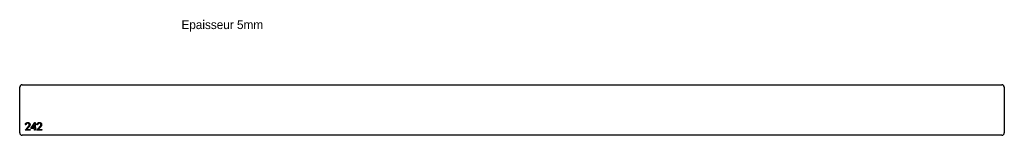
# Model space of a CAD drawing. Header units: millimetres. Extents: x -10980 to -9020, y 4330 to 4559.
import ezdxf

# ---------------------------------------------------------------- set-up
doc = ezdxf.new("R2010")
doc.units = ezdxf.units.MM

msp = doc.modelspace()

# ---------------------------------------------------------------- linework, layer by layer
at = {"color": 7, "linetype": 'Continuous', "lineweight": 25}
for p, q in [((-10975, 4430), (-9025, 4430)), ((-10980, 4335), (-10980, 4425)), ((-9020, 4425), (-9020, 4335)), ((-9025, 4330), (-10975, 4330))]:
    msp.add_line(p, q, dxfattribs=at)
at = {"color": 1, "linetype": 'Continuous', "lineweight": 25}
for p, q in [((-10957.9, 4343.5), (-10949.7, 4355.4)), ((-10950.8, 4351.5), (-10955.2, 4345)), ((-10950.8, 4345), (-10950.8, 4351.5)), ((-10949.7, 4355.4), (-10949.4, 4355.4)), ((-10949.4, 4355.4), (-10949.4, 4345)), ((-10969.4, 4340), (-10963.6, 4346.2)), ((-10959.2, 4340), (-10969.4, 4340)), ((-10967.5, 4350.4), (-10968.8, 4350.4)), ((-10962.5, 4345.5), (-10966.2, 4341.5)), ((-10966.2, 4341.5), (-10959.2, 4341.5)), ((-10959.2, 4341.5), (-10959.2, 4340)), ((-10950.8, 4343.5), (-10957.9, 4343.5)), ((-10955.2, 4345), (-10950.8, 4345)), ((-10950.8, 4340), (-10950.8, 4343.5)), ((-10949.4, 4340), (-10950.8, 4340)), ((-10949.4, 4345), (-10947.7, 4345)), ((-10949.4, 4343.5), (-10949.4, 4340)), ((-10947.7, 4343.5), (-10949.4, 4343.5)), ((-10947.7, 4345), (-10947.7, 4343.5)), ((-10946.3, 4340), (-10940.5, 4346.2)), ((-10936.2, 4340), (-10946.3, 4340)), ((-10944.4, 4350.4), (-10945.8, 4350.4)), ((-10939.4, 4345.5), (-10943.1, 4341.5)), ((-10943.1, 4341.5), (-10936.2, 4341.5)), ((-10936.2, 4341.5), (-10936.2, 4340))]:
    msp.add_line(p, q, dxfattribs=at)
at = {"color": 7, "linetype": 'Continuous', "lineweight": 25}
for centre, start, end in [((-10975, 4425), 90, 180), ((-9025, 4425), 360, 90), ((-10975, 4335), 180, 270), ((-9025, 4335), 270, 360)]:
    msp.add_arc(centre, 5, start, end, dxfattribs=at)
at = {"color": 1, "linetype": 'Continuous', "lineweight": 25}
for points, knots in [([(-10968.8, 4350.4), (-10968.8, 4350.6), (-10968.8, 4350.9), (-10968.7, 4351.4), (-10968.6, 4351.9), (-10968.5, 4352.4), (-10968.3, 4352.8), (-10968, 4353.2), (-10967.7, 4353.6), (-10967.4, 4354), (-10967, 4354.3), (-10966.7, 4354.6), (-10966.3, 4354.8), (-10965.8, 4355), (-10965.4, 4355.2), (-10964.9, 4355.3), (-10964.5, 4355.4), (-10964.1, 4355.4), (-10964, 4355.4)], [0, 0, 0, 0, 0.068799, 0.135118, 0.199001, 0.261934, 0.323531, 0.385435, 0.447216, 0.510018, 0.572511, 0.633364, 0.693217, 0.752555, 0.812558, 0.873261, 0.935543, 1, 1, 1, 1]), ([(-10964, 4353.8), (-10964.1, 4353.8), (-10964.4, 4353.8), (-10964.7, 4353.8), (-10965, 4353.7), (-10965.3, 4353.6), (-10965.6, 4353.5), (-10965.9, 4353.3), (-10966.2, 4353.2), (-10966.4, 4352.9), (-10966.6, 4352.7), (-10966.8, 4352.4), (-10967, 4352.2), (-10967.2, 4351.8), (-10967.3, 4351.5), (-10967.4, 4351.2), (-10967.5, 4350.8), (-10967.5, 4350.5), (-10967.5, 4350.4)], [0, 0, 0, 0, 0.064442, 0.1265535, 0.1867788, 0.245944, 0.3041103, 0.3617853, 0.4202554, 0.4799429, 0.5402862, 0.6007124, 0.6619622, 0.7244722, 0.7888813, 0.8563063, 0.9263482, 1, 1, 1, 1]), ([(-10964, 4355.4), (-10963.8, 4355.4), (-10963.5, 4355.4), (-10963, 4355.3), (-10962.5, 4355.2), (-10962.1, 4355.1), (-10961.7, 4354.9), (-10961.3, 4354.6), (-10961, 4354.4), (-10960.7, 4354.1), (-10960.4, 4353.7), (-10960.1, 4353.4), (-10959.9, 4353), (-10959.7, 4352.6), (-10959.6, 4352.2), (-10959.5, 4351.8), (-10959.4, 4351.4), (-10959.4, 4351.1), (-10959.4, 4350.9)], [0, 0, 0, 0, 0.0694796, 0.136525, 0.2008009, 0.2639832, 0.3257111, 0.3872705, 0.4494928, 0.5129552, 0.5762664, 0.637575, 0.6979011, 0.7575583, 0.8165875, 0.8766458, 0.9372859, 1, 1, 1, 1]), ([(-10960.8, 4350.8), (-10960.8, 4350.9), (-10960.8, 4351.1), (-10960.8, 4351.4), (-10960.9, 4351.7), (-10961, 4352), (-10961.1, 4352.2), (-10961.3, 4352.5), (-10961.5, 4352.7), (-10961.7, 4353), (-10962, 4353.2), (-10962.2, 4353.3), (-10962.5, 4353.5), (-10962.8, 4353.6), (-10963.1, 4353.7), (-10963.4, 4353.8), (-10963.7, 4353.8), (-10963.9, 4353.8), (-10964, 4353.8)], [0, 0, 0, 0, 0.061969, 0.122129, 0.180999, 0.240162, 0.299865, 0.359951, 0.421742, 0.486546, 0.551508, 0.614995, 0.67724, 0.739715, 0.803039, 0.866487, 0.931969, 1, 1, 1, 1]), ([(-10945.8, 4350.4), (-10945.8, 4350.6), (-10945.7, 4350.9), (-10945.7, 4351.4), (-10945.5, 4351.9), (-10945.4, 4352.4), (-10945.2, 4352.8), (-10944.9, 4353.2), (-10944.6, 4353.6), (-10944.3, 4354), (-10944, 4354.3), (-10943.6, 4354.6), (-10943.2, 4354.8), (-10942.8, 4355), (-10942.3, 4355.2), (-10941.9, 4355.3), (-10941.4, 4355.4), (-10941, 4355.4), (-10940.9, 4355.4)], [0, 0, 0, 0, 0.068799, 0.135118, 0.199001, 0.261934, 0.323531, 0.385435, 0.447216, 0.510018, 0.572511, 0.633364, 0.693217, 0.752555, 0.812558, 0.873261, 0.935543, 1, 1, 1, 1]), ([(-10940.9, 4353.8), (-10941.1, 4353.8), (-10941.3, 4353.8), (-10941.6, 4353.8), (-10942, 4353.7), (-10942.3, 4353.6), (-10942.6, 4353.5), (-10942.8, 4353.3), (-10943.1, 4353.2), (-10943.3, 4352.9), (-10943.6, 4352.7), (-10943.8, 4352.4), (-10943.9, 4352.2), (-10944.1, 4351.8), (-10944.2, 4351.5), (-10944.3, 4351.2), (-10944.4, 4350.8), (-10944.4, 4350.5), (-10944.4, 4350.4)], [0, 0, 0, 0, 0.064442, 0.1265535, 0.1867788, 0.245944, 0.3041103, 0.3617853, 0.4202554, 0.4799429, 0.5402862, 0.6007124, 0.6619622, 0.7244722, 0.7888813, 0.8563063, 0.9263482, 1, 1, 1, 1]), ([(-10940.9, 4355.4), (-10940.7, 4355.4), (-10940.4, 4355.4), (-10939.9, 4355.3), (-10939.5, 4355.2), (-10939, 4355.1), (-10938.6, 4354.9), (-10938.3, 4354.6), (-10937.9, 4354.4), (-10937.6, 4354.1), (-10937.3, 4353.7), (-10937, 4353.4), (-10936.8, 4353), (-10936.7, 4352.6), (-10936.5, 4352.2), (-10936.4, 4351.8), (-10936.4, 4351.4), (-10936.4, 4351.1), (-10936.3, 4350.9)], [0, 0, 0, 0, 0.0694796, 0.136525, 0.2008009, 0.2639832, 0.3257111, 0.3872705, 0.4494928, 0.5129552, 0.5762664, 0.637575, 0.6979011, 0.7575583, 0.8165875, 0.8766458, 0.9372859, 1, 1, 1, 1]), ([(-10937.7, 4350.8), (-10937.7, 4350.9), (-10937.7, 4351.1), (-10937.7, 4351.4), (-10937.8, 4351.7), (-10937.9, 4352), (-10938.1, 4352.2), (-10938.2, 4352.5), (-10938.4, 4352.7), (-10938.6, 4353), (-10938.9, 4353.2), (-10939.1, 4353.3), (-10939.4, 4353.5), (-10939.7, 4353.6), (-10940, 4353.7), (-10940.3, 4353.8), (-10940.6, 4353.8), (-10940.8, 4353.8), (-10940.9, 4353.8)], [0, 0, 0, 0, 0.061969, 0.122129, 0.180999, 0.240162, 0.299865, 0.359951, 0.421742, 0.486546, 0.551508, 0.614995, 0.67724, 0.739715, 0.803039, 0.866487, 0.931969, 1, 1, 1, 1]), ([(-10963.6, 4346.2), (-10963.5, 4346.4), (-10963.2, 4346.6), (-10962.8, 4347.1), (-10962.5, 4347.4), (-10962.2, 4347.8), (-10961.9, 4348.1), (-10961.7, 4348.4), (-10961.5, 4348.7), (-10961.3, 4349), (-10961.1, 4349.4), (-10960.9, 4349.8), (-10960.8, 4350.3), (-10960.8, 4350.6), (-10960.8, 4350.8)], [0, 0, 0, 0, 0.110794, 0.212813, 0.306078, 0.390617, 0.467233, 0.534451, 0.593867, 0.644833, 0.736221, 0.825037, 0.911992, 1, 1, 1, 1]), ([(-10959.4, 4350.9), (-10959.4, 4350.7), (-10959.4, 4350.3), (-10959.6, 4349.7), (-10959.8, 4349.1), (-10960, 4348.6), (-10960.2, 4348.2), (-10960.4, 4347.9), (-10960.7, 4347.6), (-10961, 4347.2), (-10961.3, 4346.8), (-10961.6, 4346.4), (-10962, 4346), (-10962.3, 4345.7), (-10962.5, 4345.5)], [0, 0, 0, 0, 0.098701, 0.195671, 0.29242, 0.391339, 0.444459, 0.504225, 0.570348, 0.642914, 0.72229, 0.807923, 0.90047, 1, 1, 1, 1]), ([(-10940.5, 4346.2), (-10940.4, 4346.4), (-10940.1, 4346.6), (-10939.7, 4347.1), (-10939.4, 4347.4), (-10939.1, 4347.8), (-10938.8, 4348.1), (-10938.6, 4348.4), (-10938.4, 4348.7), (-10938.2, 4349), (-10938, 4349.4), (-10937.8, 4349.8), (-10937.7, 4350.3), (-10937.7, 4350.6), (-10937.7, 4350.8)], [0, 0, 0, 0, 0.110794, 0.212813, 0.306078, 0.390617, 0.467233, 0.534451, 0.593867, 0.644833, 0.736221, 0.825037, 0.911992, 1, 1, 1, 1]), ([(-10936.3, 4350.9), (-10936.4, 4350.7), (-10936.4, 4350.3), (-10936.5, 4349.7), (-10936.7, 4349.1), (-10936.9, 4348.6), (-10937.1, 4348.2), (-10937.4, 4347.9), (-10937.6, 4347.6), (-10937.9, 4347.2), (-10938.2, 4346.8), (-10938.6, 4346.4), (-10939, 4346), (-10939.2, 4345.7), (-10939.4, 4345.5)], [0, 0, 0, 0, 0.098701, 0.195671, 0.29242, 0.391339, 0.444459, 0.504225, 0.570348, 0.642914, 0.72229, 0.807923, 0.90047, 1, 1, 1, 1])]:
    msp.add_open_spline(points, degree=3, knots=knots, dxfattribs=at)

# ---------------------------------------------------------------- texts
at = {"insert": (-10658, 4558), "char_height": 17.5, "attachment_point": 1}
msp.add_mtext_dynamic_manual_height_columns('Epaisseur 5mm', width=326.111, gutter_width=87.5, heights=[0], dxfattribs=at)

doc.saveas('drawing.dxf')
